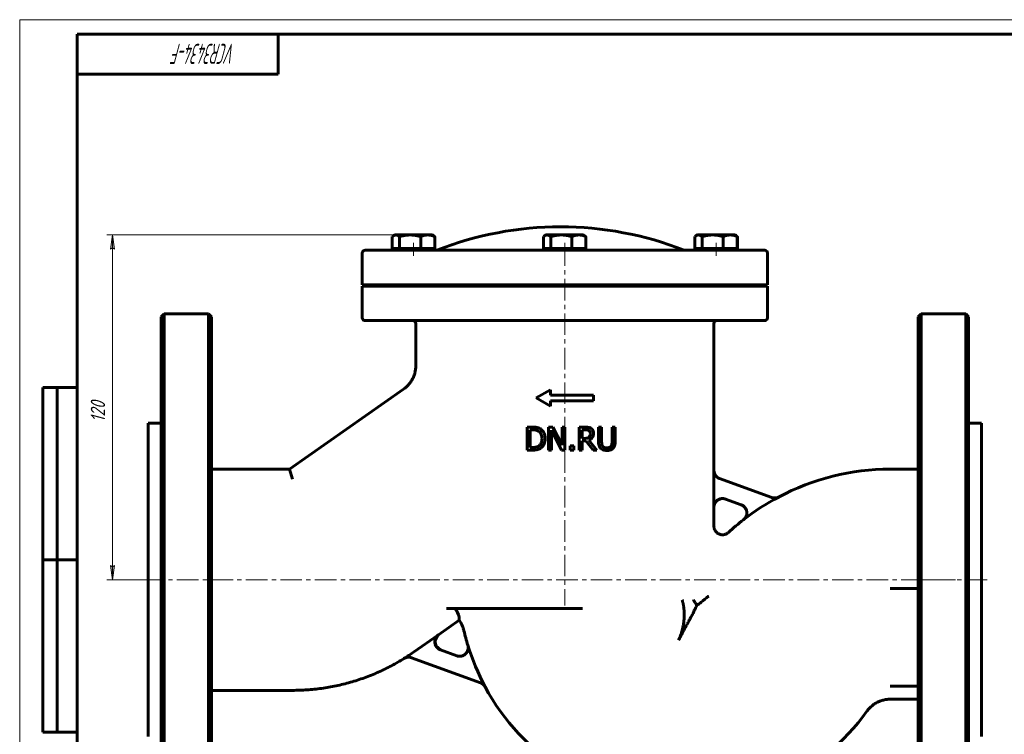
# Model space of a CAD drawing. Header units: millimetres. Extents: x 0 to 594, y 0 to 420.
# Tile 2 of 3: x 0 to 343, y 171 to 420. Entities that reach past the tile are written whole.
import ezdxf

# ---------------------------------------------------------------- set-up
doc = ezdxf.new("R2010")
doc.units = ezdxf.units.MM
for name, pattern in [('K5LT_AXLED', [12, 7.5, -1.5, 1.5, -1.5]), ('K5LT_BASIC', [0]), ('K5LT_THIN', [0])]:
    doc.linetypes.add(name, pattern=pattern)
doc.layers.add('Системный слой', color=7, linetype='Continuous')
doc.layers.add('Системный слой (1)', color=7, linetype='Continuous', true_color=0x6c6c6c)
doc.styles.add('KDIMTEXTSTYLE', font='GOST_AU.SHX', dxfattribs={"width": 0.96, "oblique": 15, "height": 5})
doc.styles.add('KTEXTSTYLE', font='GOST_AU.SHX', dxfattribs={"width": 0.56, "height": 5})
doc.dimstyles.new('KDIMSTYLE (1.00)', dxfattribs={"dimtxt": 5, "dimasz": 1, "dimexe": 2, "dimexo": 0, "dimgap": 1, "dimtad": 1, "dimtxsty": 'KDIMTEXTSTYLE', "dimsah": 1, "dimcen": 0, "dimdle": 1, "dimadec": 0, "dimazin": 0, "dimtfac": 0.667, "dimtmove": 0, "dimatfit": 3, "dimfxl": 1, "dimtvp": 1, "dimtolj": 1, "dimtzin": 0, "dimarcsym": 0})

# ---------------------------------------------------------------- blocks, each defined once
blk = doc.blocks.new('U12')
at = {"layer": 'Системный слой (1)', "color": 143, "linetype": 'K5LT_BASIC', "lineweight": 60, "true_color": 0x33acca}
for start, end in [(90.1404, 117.9012), (127.8808, 132.6134)]:
    blk.add_arc((303.18, 180.08), 83.5, start, end, dxfattribs=at)
blk = doc.blocks.new('U13')
at = {"layer": 'Системный слой (1)', "color": 143, "linetype": 'K5LT_BASIC', "lineweight": 60, "true_color": 0x33acca}
for p, q in [((241.62, 263.11), (241.62, 314.28)), ((241.62, 243.74), (241.62, 250.34))]:
    blk.add_line(p, q, dxfattribs=at)
blk = doc.blocks.new('U14')
at = {"layer": 'Системный слой (1)', "color": 143, "linetype": 'K5LT_BASIC', "lineweight": 60, "true_color": 0x33acca}
for p, q in [((145.37, 205.6), (145.77, 205.94)), ((144.51, 203.84), (145.37, 205.6)), ((144.92, 201.94), (144.51, 203.84)), ((146.46, 200.66), (144.92, 201.94))]:
    blk.add_line(p, q, dxfattribs=at)
blk = doc.blocks.new('U15')
at = {"layer": 'Системный слой (1)', "color": 143, "linetype": 'K5LT_BASIC', "lineweight": 60, "true_color": 0x33acca}
for start, end in [(193.0608, 196.8578), (208.3372, 324.3458)]:
    blk.add_arc((231.07, 225.08), 78.5, start, end, dxfattribs=at)
blk = doc.blocks.new('U16')
at = {"layer": 'Системный слой (1)', "color": 143, "linetype": 'K5LT_BASIC', "lineweight": 60, "true_color": 0x33acca}
for p, q in [((249.73, 344.53), (249.7, 344.54)), ((249.76, 344.51), (249.73, 344.53)), ((249.8, 344.5), (249.76, 344.51))]:
    blk.add_line(p, q, dxfattribs=at)
blk = doc.blocks.new('U17')
at = {"layer": 'Системный слой (1)', "color": 143, "linetype": 'K5LT_BASIC', "lineweight": 60, "true_color": 0x33acca}
for p, q in [((235.15, 344.64), (234.99, 344.5)), ((235.31, 344.75), (235.15, 344.64)), ((235.47, 344.85), (235.31, 344.75)), ((235.73, 344.98), (235.47, 344.85)), ((235.99, 345.05), (235.73, 344.98)), ((236.24, 345.08), (235.99, 345.05))]:
    blk.add_line(p, q, dxfattribs=at)
blk = doc.blocks.new('U18')
at = {"layer": 'Системный слой (1)', "color": 143, "linetype": 'K5LT_BASIC', "lineweight": 60, "true_color": 0x33acca}
for p, q in [((120.2, 315.28), (259.24, 315.28)), ((259.24, 315.28), (259.28, 315.28))]:
    blk.add_line(p, q, dxfattribs=at)
blk = doc.blocks.new('U19')
at = {"layer": 'Системный слой (1)', "color": 143, "linetype": 'K5LT_BASIC', "lineweight": 60, "true_color": 0x33acca}
for p, q in [((259.24, 339.78), (120.2, 339.78)), ((259.28, 339.78), (259.24, 339.78))]:
    blk.add_line(p, q, dxfattribs=at)
blk = doc.blocks.new('U20')
at = {"layer": 'Системный слой (1)', "color": 143, "linetype": 'K5LT_BASIC', "lineweight": 60, "true_color": 0x33acca}
for p, q in [((119.2, 327.28), (227.38, 327.28)), ((227.38, 327.28), (260.28, 327.28))]:
    blk.add_line(p, q, dxfattribs=at)
blk = doc.blocks.new('U21')
at = {"layer": 'Системный слой (1)', "color": 143, "linetype": 'K5LT_BASIC', "lineweight": 60, "true_color": 0x33acca}
for p, q in [((312.74, 225.08), (312.74, 316.58)), ((312.74, 133.58), (312.74, 225.08))]:
    blk.add_line(p, q, dxfattribs=at)
blk = doc.blocks.new('U22')
at = {"layer": 'Системный слой (1)', "color": 143, "linetype": 'K5LT_BASIC', "lineweight": 60, "true_color": 0x33acca}
for p, q in [((182.48, 344.64), (182.31, 344.5)), ((182.64, 344.75), (182.48, 344.64)), ((182.79, 344.85), (182.64, 344.75)), ((183.06, 344.98), (182.79, 344.85)), ((183.31, 345.05), (183.06, 344.98)), ((183.57, 345.08), (183.31, 345.05))]:
    blk.add_line(p, q, dxfattribs=at)
blk = doc.blocks.new('U23')
at = {"layer": 'Системный слой (1)', "color": 143, "linetype": 'K5LT_BASIC', "lineweight": 60, "true_color": 0x33acca}
for p, q in [((129.85, 344.64), (129.68, 344.5)), ((130.01, 344.75), (129.85, 344.64)), ((130.17, 344.85), (130.01, 344.75)), ((130.43, 344.98), (130.17, 344.85)), ((130.68, 345.05), (130.43, 344.98)), ((130.94, 345.08), (130.68, 345.05))]:
    blk.add_line(p, q, dxfattribs=at)
blk = doc.blocks.new('U24')
at = {"layer": 'Системный слой (1)', "color": 143, "linetype": 'K5LT_BASIC', "lineweight": 60, "true_color": 0x33acca}
for p, q in [((144.43, 344.53), (144.39, 344.54)), ((144.46, 344.51), (144.43, 344.53)), ((144.49, 344.5), (144.46, 344.51))]:
    blk.add_line(p, q, dxfattribs=at)
blk = doc.blocks.new('U25')
at = {"layer": 'Системный слой (1)', "color": 143, "linetype": 'K5LT_BASIC', "lineweight": 60, "true_color": 0x33acca}
for p, q in [((66.74, 225.08), (66.74, 316.58)), ((66.74, 133.58), (66.74, 225.08))]:
    blk.add_line(p, q, dxfattribs=at)
blk = doc.blocks.new('D9')
at = {"layer": 'Системный слой (1)'}
for points in [[(32.98, 340.08), (32.32, 345.08), (31.66, 340.08), (32.32, 340.58)], [(32.32, 225.08), (32.98, 230.08), (32.32, 229.58), (31.66, 230.08)]]:
    blk.add_hatch(color=7, dxfattribs=at).paths.add_polyline_path(points)
at = {"layer": 'Системный слой (1)', "color": 7, "linetype": 'K5LT_THIN', "lineweight": 18, "true_color": 0xffffff}
for p, q in [((135.88, 345.08), (30.32, 345.08)), ((31.66, 340.08), (32.32, 345.08)), ((32.32, 345.08), (32.98, 340.08)), ((32.32, 340.58), (31.66, 340.08)), ((32.98, 340.08), (32.32, 340.58)), ((32.32, 225.08), (31.66, 230.08)), ((31.66, 230.08), (32.32, 229.58)), ((32.32, 229.58), (32.98, 230.08)), ((32.98, 230.08), (32.32, 225.08)), ((44.74, 225.08), (30.32, 225.08))]:
    blk.add_line(p, q, dxfattribs=at)
blk.add_wipeout([(31.32, 279.94), (23.94, 279.94), (23.94, 289.81), (31.32, 289.81)]).dxf.layer = 'Системный слой (1)'
blk.add_line((32.32, 345.08), (32.32, 225.08), dxfattribs=at)
at = {"layer": 'Системный слой (1)', "color": 7, "insert": (24.73, 279.94), "char_height": 5, "attachment_point": 1, "rotation": 90, "style": 'KTEXTSTYLE'}
blk.add_mtext('\\H5.0;\\W1.000;\\Q15;\\Q15;\\W0.960;120', dxfattribs=at)
blk = doc.blocks.new('KDIMARROW_01')
at = {"layer": 'Системный слой'}
blk.add_hatch(color=0, dxfattribs=at).paths.add_polyline_path([(0, 0), (-5, 0.66), (-4.5, 0), (-5, -0.66)])
at = {"layer": 'Системный слой', "color": 0, "linetype": 'K5LT_THIN', "lineweight": 18}
for p, q in [((-4.5, 0), (-5, 0.66)), ((-5, 0.66), (0, 0)), ((0, 0), (-5, -0.66)), ((-5, -0.66), (-4.5, 0))]:
    blk.add_line(p, q, dxfattribs=at)
at = {"layer": 'Системный слой (1)', "color": 0, "linetype": 'K5LT_THIN', "lineweight": 18}
blk.add_line((469, 225.08), (468, 225.08), dxfattribs=at)
blk = doc.blocks.new('U26')
at = {"color": 7, "linetype": 'K5LT_THIN', "lineweight": 18, "true_color": 0xffffff}
for p, q in [((0, 0), (0, 420)), ((0, 420), (594, 420))]:
    blk.add_line(p, q, dxfattribs=at)
at = {"color": 143, "linetype": 'K5LT_BASIC', "lineweight": 60, "true_color": 0x33acca}
for p, q in [((20, 5), (20, 415)), ((20, 415), (589, 415)), ((90, 415), (90, 401)), ((90, 401), (20, 401)), ((8, 172), (8, 292)), ((20, 292), (8, 292)), ((13, 172), (13, 292)), ((20, 232), (8, 232)), ((20, 172), (8, 172))]:
    blk.add_line(p, q, dxfattribs=at)
at = {"color": 7, "insert": (75.17, 404.64), "char_height": 7, "attachment_point": 1, "rotation": 180, "style": 'KTEXTSTYLE'}
blk.add_mtext('\\H5.0;\\W1.000;\\Q15;\\Q15;\\W0.560;\\H7.00;VCR3434-F', dxfattribs=at)

msp = doc.modelspace()

# ---------------------------------------------------------------- linework, layer by layer
at = {"layer": 'Системный слой (1)', "color": 143, "linetype": 'K5LT_BASIC', "lineweight": 60, "true_color": 0x33acca}
for p, q in [((129.683, 340.38), (129.683, 344.5)), ((130.563, 345.08), (130.166, 344.851)), ((130.563, 345.08), (130.938, 345.08)), ((130.938, 345.08), (135.883, 345.08)), ((132.193, 340.38), (132.193, 344.5)), ((135.883, 345.08), (142.009, 345.08)), ((139.574, 340.38), (139.574, 344.5)), ((142.009, 345.08), (143.563, 345.08)), ((143.563, 345.08), (143.961, 344.851)), ((143.563, 345.08), (143.611, 345.08)), ((143.611, 345.08), (144.008, 344.851)), ((144.444, 340.38), (144.444, 344.5)), ((144.492, 340.38), (144.492, 344.5)), ((182.311, 340.38), (182.311, 344.5)), ((183.192, 345.08), (182.795, 344.851)), ((183.192, 345.08), (183.566, 345.08)), ((183.566, 345.08), (188.512, 345.08)), ((184.821, 340.38), (184.821, 344.5)), ((188.512, 345.08), (194.637, 345.08)), ((192.202, 340.38), (192.202, 344.5)), ((194.637, 345.08), (196.192, 345.08)), ((196.192, 345.08), (196.589, 344.851)), ((197.073, 340.38), (197.073, 344.5)), ((234.987, 340.38), (234.987, 344.5)), ((235.868, 345.08), (235.471, 344.851)), ((235.868, 345.08), (236.242, 345.08)), ((236.242, 345.08), (241.188, 345.08)), ((237.497, 340.38), (237.497, 344.5)), ((241.188, 345.08), (247.313, 345.08)), ((244.878, 340.38), (244.878, 344.5)), ((247.313, 345.08), (248.868, 345.08)), ((248.868, 345.08), (248.915, 345.08)), ((248.868, 345.08), (249.265, 344.851)), ((248.915, 345.08), (249.313, 344.851)), ((249.749, 340.38), (249.749, 344.5)), ((249.796, 340.38), (249.796, 344.5)), ((130.938, 340.38), (129.683, 340.38)), ((130.563, 340.38), (130.563, 339.78)), ((132.193, 340.38), (130.938, 340.38)), ((135.883, 340.38), (132.193, 340.38)), ((139.574, 340.38), (135.883, 340.38)), ((142.009, 340.38), (139.574, 340.38)), ((144.444, 340.38), (142.009, 340.38)), ((143.563, 340.38), (143.563, 339.78)), ((143.611, 340.38), (143.611, 339.78)), ((144.492, 340.38), (144.444, 340.38)), ((183.566, 340.38), (182.311, 340.38)), ((183.192, 340.38), (183.192, 339.78)), ((184.821, 340.38), (183.566, 340.38)), ((188.512, 340.38), (184.821, 340.38)), ((192.202, 340.38), (188.512, 340.38)), ((194.637, 340.38), (192.202, 340.38)), ((197.073, 340.38), (194.637, 340.38)), ((196.192, 340.38), (196.192, 339.78)), ((236.242, 340.38), (234.987, 340.38)), ((235.868, 340.38), (235.868, 339.78)), ((237.497, 340.38), (236.242, 340.38)), ((241.188, 340.38), (237.497, 340.38)), ((244.878, 340.38), (241.188, 340.38)), ((247.313, 340.38), (244.878, 340.38)), ((249.749, 340.38), (247.313, 340.38)), ((248.868, 340.38), (248.868, 339.78)), ((248.915, 340.38), (248.915, 339.78)), ((249.796, 340.38), (249.749, 340.38)), ((119.199, 327.78), (119.199, 338.78)), ((260.28, 327.78), (260.28, 338.78)), ((119.199, 327.78), (260.28, 327.78)), ((119.199, 316.28), (119.199, 327.28)), ((182.239, 327.28), (182.239, 327.78)), ((197.239, 327.28), (197.239, 327.78)), ((260.28, 316.28), (260.28, 327.28)), ((50.239, 317.58), (49.239, 316.58)), ((49.239, 133.58), (49.239, 316.58)), ((65.739, 317.58), (50.239, 317.58)), ((50.239, 132.58), (50.239, 317.58)), ((65.739, 317.58), (65.739, 225.08)), ((66.739, 316.58), (65.739, 317.58)), ((312.739, 316.58), (313.739, 317.58)), ((313.739, 317.58), (313.739, 225.08)), ((313.739, 317.58), (329.239, 317.58)), ((329.239, 317.58), (330.239, 316.58)), ((329.239, 132.58), (329.239, 317.58)), ((330.239, 133.58), (330.239, 316.58)), ((137.859, 299.604), (137.857, 314.28)), ((137.858, 299.604), (137.858, 299.604)), ((93.845, 263.58), (133.595, 291.413)), ((133.595, 291.412), (133.595, 291.412)), ((179.739, 288.365), (184.739, 291.2)), ((179.739, 288.365), (184.739, 285.531)), ((184.739, 289.365), (184.739, 291.2)), ((184.739, 289.365), (199.739, 289.365)), ((199.739, 287.365), (199.739, 289.365)), ((184.739, 285.531), (184.739, 287.365)), ((184.739, 287.365), (199.739, 287.365)), ((44.739, 279.58), (44.739, 170.58)), ((49.239, 279.58), (44.739, 279.58)), ((176.587, 278.215), (176.587, 270.215)), ((178.409, 278.215), (176.587, 278.215)), ((184.049, 278.215), (184.049, 270.215)), ((185.56, 278.215), (184.049, 278.215)), ((188.782, 271.881), (185.56, 278.215)), ((188.782, 278.215), (188.782, 271.881)), ((189.774, 278.215), (188.782, 278.215)), ((189.774, 270.215), (189.774, 278.215)), ((194.727, 278.215), (194.727, 270.215)), ((196.788, 278.215), (194.727, 278.215)), ((202.519, 278.215), (201.456, 278.215)), ((201.456, 278.215), (201.456, 273.223)), ((202.519, 273.223), (202.519, 278.215)), ((207.245, 278.215), (206.182, 278.215)), ((206.182, 278.215), (206.182, 273.197)), ((207.245, 273.223), (207.245, 278.215)), ((330.239, 279.58), (334.739, 279.58)), ((334.739, 279.58), (334.739, 170.58)), ((177.65, 277.294), (178.461, 277.294)), ((177.65, 271.135), (177.65, 277.294)), ((185.041, 277.113), (188.581, 270.215)), ((185.041, 270.215), (185.041, 277.113)), ((195.79, 274.286), (195.79, 277.294)), ((195.79, 277.294), (196.846, 277.294)), ((196.723, 274.286), (195.79, 274.286)), ((178.461, 271.135), (177.65, 271.135)), ((191.602, 271.745), (191.602, 270.215)), ((192.885, 271.745), (191.602, 271.745)), ((192.885, 270.215), (192.885, 271.745)), ((195.79, 270.215), (195.79, 273.398)), ((195.79, 273.398), (197.009, 273.398)), ((197.009, 273.398), (199.537, 270.215)), ((200.918, 270.215), (198.072, 273.696)), ((176.587, 270.215), (178.428, 270.215)), ((184.049, 270.215), (185.041, 270.215)), ((188.581, 270.215), (189.774, 270.215)), ((191.602, 270.215), (192.885, 270.215)), ((194.727, 270.215), (195.79, 270.215)), ((199.537, 270.215), (200.918, 270.215)), ((66.739, 263.58), (93.845, 263.58)), ((94.949, 260.08), (93.845, 263.58)), ((241.6, 250.346), (241.6, 263.116)), ((302.98, 263.58), (312.739, 263.58)), ((261.716, 253.693), (243.575, 260.296)), ((245.627, 253.164), (251.128, 251.162)), ((241.621, 243.738), (241.621, 243.738)), ((246.652, 241.53), (246.652, 241.53)), ((65.739, 225.08), (65.739, 132.58)), ((313.739, 225.08), (313.739, 132.58)), ((302.98, 221.983), (312.739, 221.983)), ((302.98, 221.983), (312.739, 221.982)), ((148.51, 215.08), (195.862, 215.08)), ((145.767, 205.937), (152.947, 210.964)), ((137.09, 199.896), (145.733, 205.948)), ((152.082, 198.615), (146.431, 200.672)), ((136.352, 197.955), (160.405, 189.201)), ((66.739, 186.58), (94.949, 186.58)), ((302.98, 188.058), (312.739, 188.058)), ((302.98, 183.49), (312.739, 183.49))]:
    msp.add_line(p, q, dxfattribs=at)
at = {"layer": 'Системный слой (1)', "color": 30, "linetype": 'K5LT_AXLED', "lineweight": 18, "true_color": 0xff8000}
for p, q in [((137.063, 342.38), (137.063, 337.78)), ((137.111, 342.38), (137.111, 337.78)), ((189.692, 342.38), (189.692, 337.78)), ((189.739, 341.78), (189.739, 216.08)), ((242.368, 342.38), (242.368, 337.78)), ((242.415, 342.38), (242.415, 337.78)), ((42.739, 225.08), (325.739, 225.08)), ((336.739, 225.08), (310.739, 225.08))]:
    msp.add_line(p, q, dxfattribs=at)
at = {"layer": 'Системный слой (1)', "color": 143, "linetype": 'K5LT_BASIC', "lineweight": 60, "true_color": 0x33acca}
for centre, radius, start, end in [((188.224, 229.778), 118.128, 68.62456, 111.37544), ((120.199, 338.78), 1, 90, 180), ((259.28, 338.78), 1, 0, 90), ((120.199, 316.28), 1, 180, 270), ((136.857, 314.28), 1, 0, 90), ((242.622, 314.28), 1, 90, 180), ((259.28, 316.28), 1, 270, 0), ((303.185, 180.08), 83.471, 117.88235, 127.86769), ((231.074, 225.08), 78.471, 196.87438, 208.3621), ((94.949, 260.08), 73.471, 301.86752, 305)]:
    msp.add_arc(centre, radius, start, end, dxfattribs=at)
for points, weights in [([(132.193, 344.5), (131.52, 345.08), (130.938, 345.08)], [1, 1.0379548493, 1]), ([(135.883, 345.08), (134.171, 345.08), (132.193, 344.5)], [1, 1.0379548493, 1]), ([(139.574, 344.5), (137.596, 345.08), (135.883, 345.08)], [1, 1.0379548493, 1]), ([(142.009, 345.08), (140.879, 345.08), (139.574, 344.5)], [1, 1.0379548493, 1]), ([(144.444, 344.5), (143.139, 345.08), (142.009, 345.08)], [1, 1.0379548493, 1]), ([(143.961, 344.851), (144.192, 344.717), (144.444, 344.5)], [1.01761371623, 1.01389021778, 1]), ([(144.008, 344.851), (144.24, 344.717), (144.492, 344.5)], [1.01761371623, 1.01389021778, 1]), ([(184.821, 344.5), (184.149, 345.08), (183.566, 345.08)], [1, 1.0379548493, 1]), ([(188.512, 345.08), (186.799, 345.08), (184.821, 344.5)], [1, 1.0379548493, 1]), ([(192.202, 344.5), (190.225, 345.08), (188.512, 345.08)], [1, 1.0379548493, 1]), ([(194.637, 345.08), (193.507, 345.08), (192.202, 344.5)], [1, 1.0379548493, 1]), ([(197.073, 344.5), (195.768, 345.08), (194.637, 345.08)], [1, 1.0379548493, 1]), ([(196.589, 344.851), (196.821, 344.717), (197.073, 344.5)], [1.01761371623, 1.01389021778, 1]), ([(237.497, 344.5), (236.825, 345.08), (236.242, 345.08)], [1, 1.0379548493, 1]), ([(241.188, 345.08), (239.475, 345.08), (237.497, 344.5)], [1, 1.0379548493, 1]), ([(244.878, 344.5), (242.901, 345.08), (241.188, 345.08)], [1, 1.0379548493, 1]), ([(247.313, 345.08), (246.183, 345.08), (244.878, 344.5)], [1, 1.0379548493, 1]), ([(249.749, 344.5), (248.444, 345.08), (247.313, 345.08)], [1, 1.0379548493, 1]), ([(249.265, 344.851), (249.497, 344.717), (249.749, 344.5)], [1.01761371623, 1.01389021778, 1]), ([(249.313, 344.851), (249.544, 344.717), (249.796, 344.5)], [1.01761371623, 1.01389021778, 1]), ([(133.774, 197.671), (115.946, 186.58), (94.949, 186.58)], [0.992417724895, 0.957883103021, 1])]:
    msp.add_rational_spline(points, weights, degree=2, dxfattribs=at)
for points, knots in [([(133.595, 291.412), (133.597, 291.413), (133.599, 291.415), (133.602, 291.417), (133.605, 291.419), (133.611, 291.423), (133.615, 291.426), (133.626, 291.434), (133.633, 291.439), (133.655, 291.455), (133.67, 291.465), (133.713, 291.496), (133.741, 291.516), (133.824, 291.577), (133.878, 291.618), (134.037, 291.739), (134.141, 291.822), (134.441, 292.071), (134.632, 292.244), (135.133, 292.73), (135.428, 293.058), (135.976, 293.751), (136.228, 294.116), (136.675, 294.866), (136.871, 295.249), (137.21, 296.033), (137.353, 296.434), (137.59, 297.259), (137.682, 297.684), (137.822, 298.607), (137.859, 299.105), (137.859, 299.604)], [0, 0, 0, 0, 0.0114335, 0.0114335, 0.0285836, 0.0285836, 0.0600257, 0.0600257, 0.1200513, 0.1200513, 0.2372443, 0.2372443, 0.4659134, 0.4659134, 0.9118183, 0.9118183, 1.7807612, 1.7807612, 3.4729134, 3.4729134, 6.3611925, 6.3611925, 9.2705213, 9.2705213, 12.0875251, 12.0875251, 14.8759722, 14.8759722, 17.7258152, 17.7258152, 20.9982135, 20.9982135, 20.9982135, 20.9982135]), ([(181.274, 277.579), (181.039, 277.734), (180.78, 277.853), (180.457, 277.965), (180.399, 277.983), (180.292, 278.015), (180.238, 278.031), (180.126, 278.06), (180.069, 278.073), (179.937, 278.101), (179.862, 278.115), (179.693, 278.141), (179.598, 278.154), (179.377, 278.177), (179.25, 278.188), (179.061, 278.199), (179.01, 278.201), (178.823, 278.209), (178.686, 278.213), (178.503, 278.214), (178.456, 278.215), (178.409, 278.215)], [-0.55588398, -0.55588398, -0.55588398, -0.55588398, -0.32830628, -0.32830628, -0.27927756, -0.27927756, -0.23725349, -0.23725349, -0.19985673, -0.19985673, -0.15991359, -0.15991359, -0.118033, -0.118033, -0.07199903, -0.07199903, -0.05603406, -0.05603406, -0.01443528, -0.01443528, 0, 0, 0, 0]), ([(182.895, 274.208), (182.895, 274.574), (182.864, 274.942), (182.692, 275.75), (182.553, 276.058), (182.261, 276.635), (181.992, 276.991), (181.533, 277.395), (181.407, 277.491), (181.274, 277.579)], [-0.28869809, -0.28869809, -0.28869809, -0.28869809, -0.24266981, -0.24266981, -0.18473709, -0.18473709, -0.04817664, -0.04817664, 0, 0, 0, 0]), ([(198.824, 277.793), (198.646, 277.908), (198.457, 278), (198.141, 278.101), (197.968, 278.146), (197.471, 278.195), (197.3, 278.204), (197.018, 278.213), (196.903, 278.215), (196.788, 278.215)], [-0.36174889, -0.36174889, -0.36174889, -0.36174889, -0.18643541, -0.18643541, -0.08538417, -0.08538417, -0.03471263, -0.03471263, 0, 0, 0, 0]), ([(199.731, 276.043), (199.731, 276.227), (199.716, 276.413), (199.642, 276.752), (199.59, 276.906), (199.506, 277.064), (199.498, 277.08), (199.474, 277.122), (199.457, 277.15), (199.415, 277.216), (199.389, 277.254), (199.32, 277.348), (199.273, 277.405), (199.179, 277.507), (199.134, 277.551), (199.067, 277.611), (199.049, 277.626), (198.965, 277.696), (198.896, 277.747), (198.824, 277.793)], [-0.38533418, -0.38533418, -0.38533418, -0.38533418, -0.25176421, -0.25176421, -0.13307978, -0.13307978, -0.12134685, -0.12134685, -0.10323379, -0.10323379, -0.08217936, -0.08217936, -0.05409197, -0.05409197, -0.03322903, -0.03322903, -0.02600458, -0.02600458, 0, 0, 0, 0]), ([(178.461, 277.294), (178.566, 277.294), (178.663, 277.292), (178.858, 277.285), (178.954, 277.28), (179.155, 277.264), (179.255, 277.252), (179.401, 277.232), (179.454, 277.223), (179.543, 277.207), (179.579, 277.199), (179.63, 277.188), (179.647, 277.184), (179.665, 277.18), (179.986, 277.105), (180.29, 276.982), (180.574, 276.814)], [-0.16112401, -0.16112401, -0.16112401, -0.16112401, -0.15126905, -0.15126905, -0.13992483, -0.13992483, -0.12491139, -0.12491139, -0.11462783, -0.11462783, -0.10580752, -0.10580752, -0.10078452, -0.10078452, -0.10029961, 0, 0, 0, 0]), ([(180.574, 276.814), (180.792, 276.681), (180.985, 276.517), (181.316, 276.12), (181.445, 275.896), (181.723, 275.204), (181.786, 274.707), (181.786, 274.221)], [-0.30105365, -0.30105365, -0.30105365, -0.30105365, -0.22384303, -0.22384303, -0.14562008, -0.14562008, 0, 0, 0, 0]), ([(181.786, 274.221), (181.786, 273.862), (181.755, 273.49), (181.612, 272.912), (181.513, 272.613), (181.145, 272.056), (180.929, 271.84), (180.671, 271.667)], [-0.36410588, -0.36410588, -0.36410588, -0.36410588, -0.20109348, -0.20109348, -0.09408426, -0.09408426, 0, 0, 0, 0]), ([(181.261, 270.856), (181.49, 271.008), (181.697, 271.186), (182.073, 271.602), (182.237, 271.836), (182.602, 272.498), (182.793, 273.006), (182.885, 273.835), (182.895, 274.021), (182.895, 274.208)], [-0.48285835, -0.48285835, -0.48285835, -0.48285835, -0.36859936, -0.36859936, -0.2500481, -0.2500481, -0.05606816, -0.05606816, 0, 0, 0, 0]), ([(198.169, 274.701), (198.085, 274.617), (197.992, 274.547), (197.738, 274.41), (197.605, 274.379), (197.282, 274.308), (196.998, 274.286), (196.723, 274.286)], [-0.11211691, -0.11211691, -0.11211691, -0.11211691, -0.10029243, -0.10029243, -0.08326731, -0.08326731, 0, 0, 0, 0]), ([(196.846, 277.294), (196.934, 277.294), (197.013, 277.292), (197.192, 277.284), (197.283, 277.277), (197.409, 277.263), (197.451, 277.257), (197.522, 277.245), (197.551, 277.24), (197.581, 277.234), (197.585, 277.233), (197.603, 277.23), (197.616, 277.227), (197.802, 277.184), (197.968, 277.12), (198.117, 277.022)], [-0.093371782, -0.093371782, -0.093371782, -0.093371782, -0.085233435, -0.085233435, -0.07309306, -0.07309306, -0.065475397, -0.065475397, -0.058879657, -0.058879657, -0.057857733, -0.057857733, -0.054015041, -0.054015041, 0, 0, 0, 0]), ([(198.072, 273.696), (198.371, 273.808), (198.65, 273.96), (199.021, 274.271), (199.24, 274.473), (199.567, 275.029), (199.658, 275.31), (199.722, 275.752), (199.731, 275.897), (199.731, 276.043)], [-0.44014893, -0.44014893, -0.44014893, -0.44014893, -0.2378299, -0.2378299, -0.13380153, -0.13380153, -0.04364762, -0.04364762, 0, 0, 0, 0]), ([(198.117, 277.022), (198.208, 276.96), (198.29, 276.888), (198.384, 276.773), (198.429, 276.711), (198.463, 276.651), (198.486, 276.607), (198.493, 276.592), (198.507, 276.561), (198.514, 276.545), (198.594, 276.348), (198.623, 276.154), (198.623, 275.959)], [-0.11130075, -0.11130075, -0.11130075, -0.11130075, -0.08633935, -0.08633935, -0.0773635, -0.06834559, -0.06834559, -0.06378973, -0.06378973, -0.05863275, -0.05863275, 0, 0, 0, 0]), ([(198.623, 275.959), (198.623, 275.809), (198.612, 275.657), (198.569, 275.421), (198.549, 275.342), (198.521, 275.257), (198.517, 275.245), (198.5, 275.197), (198.486, 275.163), (198.4, 274.967), (198.299, 274.823), (198.169, 274.701)], [-0.12327476, -0.12327476, -0.12327476, -0.12327476, -0.08871141, -0.08871141, -0.06811249, -0.06811249, -0.06448821, -0.06448821, -0.05389748, -0.05389748, 0, 0, 0, 0]), ([(178.428, 270.215), (178.888, 270.215), (179.402, 270.236), (180.123, 270.357), (180.491, 270.441), (181.051, 270.73), (181.158, 270.791), (181.261, 270.856)], [-0.45607329, -0.45607329, -0.45607329, -0.45607329, -0.19128765, -0.19128765, -0.03713061, -0.03713061, 0, 0, 0, 0]), ([(180.671, 271.667), (180.263, 271.38), (179.882, 271.287), (179.301, 271.163), (178.869, 271.135), (178.461, 271.135)], [-0.18148454, -0.18148454, -0.18148454, -0.18148454, -0.1252962, -0.1252962, 0, 0, 0, 0]), ([(201.456, 273.223), (201.456, 272.754), (201.495, 272.237), (201.676, 271.62), (201.779, 271.319), (202.083, 270.93), (202.15, 270.855), (202.221, 270.785)], [-0.47356668, -0.47356668, -0.47356668, -0.47356668, -0.14976154, -0.14976154, -0.0304745, -0.0304745, 0, 0, 0, 0]), ([(202.221, 270.785), (202.442, 270.564), (202.699, 270.398), (203.217, 270.185), (203.541, 270.091), (204.116, 270.05), (204.232, 270.046), (204.347, 270.046)], [-0.35575739, -0.35575739, -0.35575739, -0.35575739, -0.17947814, -0.17947814, -0.03608087, -0.03608087, 0, 0, 0, 0]), ([(202.863, 271.608), (202.744, 271.788), (202.661, 271.983), (202.554, 272.431), (202.532, 272.713), (202.52, 273.04), (202.519, 273.132), (202.519, 273.223)], [-0.16123024, -0.16123024, -0.16123024, -0.16123024, -0.09822144, -0.09822144, -0.02732458, -0.02732458, 0, 0, 0, 0]), ([(204.347, 270.954), (204.172, 270.954), (203.993, 270.967), (203.761, 271.014), (203.706, 271.027), (203.608, 271.056), (203.565, 271.071), (203.497, 271.097), (203.471, 271.108), (203.426, 271.128), (203.406, 271.137), (203.235, 271.223), (203.098, 271.324), (202.939, 271.502), (202.899, 271.554), (202.863, 271.608)], [-0.14165167, -0.14165167, -0.14165167, -0.14165167, -0.10876257, -0.10876257, -0.09743518, -0.09743518, -0.08660152, -0.08660152, -0.07907342, -0.07907342, -0.07276996, -0.07276996, -0.01991283, -0.01991283, 0, 0, 0, 0]), ([(205.838, 271.608), (205.776, 271.514), (205.702, 271.43), (205.531, 271.279), (205.434, 271.216), (205.211, 271.103), (204.973, 270.998), (204.512, 270.957), (204.429, 270.954), (204.347, 270.954)], [-0.34471406, -0.34471406, -0.34471406, -0.34471406, -0.24665105, -0.24665105, -0.14477006, -0.14477006, -0.0256816, -0.0256816, 0, 0, 0, 0]), ([(204.347, 270.046), (204.703, 270.046), (205.078, 270.078), (205.8, 270.279), (206.072, 270.444), (206.35, 270.664), (206.417, 270.723), (206.48, 270.785)], [-0.18396293, -0.18396293, -0.18396293, -0.18396293, -0.10988573, -0.10988573, -0.02745294, -0.02745294, 0, 0, 0, 0]), ([(206.182, 273.197), (206.182, 272.932), (206.169, 272.644), (206.101, 272.218), (206.055, 272.002), (205.903, 271.712), (205.872, 271.659), (205.838, 271.608)], [-0.22834038, -0.22834038, -0.22834038, -0.22834038, -0.0992572, -0.0992572, -0.01855639, -0.01855639, 0, 0, 0, 0]), ([(206.48, 270.785), (206.603, 270.903), (206.712, 271.034), (206.898, 271.324), (206.973, 271.48), (207.135, 271.942), (207.209, 272.34), (207.242, 272.955), (207.245, 273.089), (207.245, 273.223)], [-0.34457568, -0.34457568, -0.34457568, -0.34457568, -0.26476359, -0.26476359, -0.18479682, -0.18479682, -0.04013111, -0.04013111, 0, 0, 0, 0]), ([(241.6, 263.116), (241.6, 263.016), (241.605, 262.917), (241.626, 262.717), (241.641, 262.617), (241.682, 262.419), (241.708, 262.321), (241.764, 262.141), (241.794, 262.059), (241.865, 261.884), (241.909, 261.792), (242.005, 261.611), (242.058, 261.522), (242.174, 261.35), (242.236, 261.267), (242.354, 261.126), (242.408, 261.066), (242.535, 260.937), (242.61, 260.869), (242.765, 260.741), (242.847, 260.68), (242.947, 260.613), (242.964, 260.602), (243.066, 260.536), (243.154, 260.486), (243.334, 260.394), (243.426, 260.353), (243.538, 260.31), (243.557, 260.303), (243.575, 260.296)], [0, 0, 0, 0, 0.02996861, 0.02996861, 0.06038325, 0.06038325, 0.09095608, 0.09095608, 0.11716661, 0.11716661, 0.14773387, 0.14773387, 0.17896747, 0.17896747, 0.21020106, 0.21020106, 0.23438923, 0.23438923, 0.26461414, 0.26461414, 0.29504421, 0.29504421, 0.30096165, 0.30096165, 0.33139678, 0.33139678, 0.36156824, 0.36156824, 0.36753565, 0.36753565, 0.36753565, 0.36753565]), ([(241.622, 263.108), (241.622, 262.41), (242.067, 261.193), (243.104, 260.468), (243.596, 260.289)], [0, 0, 0, 0, 0.5714283, 1, 1, 1, 1]), ([(261.716, 253.693), (261.809, 253.659), (261.905, 253.63), (262.099, 253.582), (262.198, 253.562), (262.398, 253.533), (262.499, 253.523), (262.689, 253.515), (262.777, 253.515), (262.967, 253.522), (263.069, 253.532), (263.27, 253.56), (263.369, 253.579), (263.487, 253.608), (263.507, 253.613), (263.625, 253.644), (263.721, 253.675), (263.909, 253.746), (264, 253.786), (264.11, 253.84), (264.129, 253.85), (264.149, 253.861)], [0, 0, 0, 0, 0.02991789, 0.02991789, 0.06032309, 0.06032309, 0.09099265, 0.09099265, 0.11747129, 0.11747129, 0.14805982, 0.14805982, 0.17848011, 0.17848011, 0.18458189, 0.18458189, 0.21505674, 0.21505674, 0.24496315, 0.24496315, 0.25167857, 0.25167857, 0.25167857, 0.25167857]), ([(245.627, 253.164), (245.534, 253.198), (245.439, 253.227), (245.245, 253.276), (245.146, 253.295), (244.946, 253.324), (244.845, 253.333), (244.655, 253.342), (244.567, 253.342), (244.377, 253.334), (244.276, 253.324), (244.074, 253.296), (243.975, 253.276), (243.779, 253.229), (243.683, 253.2), (243.508, 253.138), (243.428, 253.106), (243.31, 253.052), (243.271, 253.033), (243.143, 252.968), (243.056, 252.918), (242.888, 252.809), (242.806, 252.749), (242.648, 252.623), (242.572, 252.556), (242.469, 252.454), (242.438, 252.423), (242.339, 252.316), (242.273, 252.238), (242.151, 252.077), (242.093, 251.994), (241.988, 251.821), (241.94, 251.732), (241.859, 251.564), (241.825, 251.486), (241.759, 251.311), (241.728, 251.215), (241.676, 251.02), (241.655, 250.921), (241.623, 250.723), (241.612, 250.624), (241.602, 250.465), (241.6, 250.405), (241.6, 250.346)], [0, 0, 0, 0, 0.02984133, 0.02984133, 0.06019347, 0.06019347, 0.09085826, 0.09085826, 0.11729005, 0.11729005, 0.1479191, 0.1479191, 0.17856722, 0.17856722, 0.20862866, 0.20862866, 0.23455884, 0.23455884, 0.24765645, 0.24765645, 0.27775703, 0.27775703, 0.30822151, 0.30822151, 0.33864589, 0.33864589, 0.35177452, 0.35177452, 0.38229623, 0.38229623, 0.41277327, 0.41277327, 0.44328765, 0.44328765, 0.46893667, 0.46893667, 0.49939296, 0.49939296, 0.52989567, 0.52989567, 0.55995202, 0.55995202, 0.57779461, 0.57779461, 0.57779461, 0.57779461]), ([(245.648, 253.157), (245.628, 253.164), (245.608, 253.171), (245.574, 253.182), (245.56, 253.187), (245.513, 253.202), (245.479, 253.212), (245.383, 253.239), (245.321, 253.255), (245.139, 253.293), (245.019, 253.311), (244.763, 253.333), (244.628, 253.336), (244.354, 253.324), (244.217, 253.308), (243.947, 253.259), (243.814, 253.226), (243.556, 253.142), (243.431, 253.092), (243.199, 252.98), (243.092, 252.919), (242.88, 252.781), (242.776, 252.704), (242.577, 252.533), (242.482, 252.441), (242.304, 252.243), (242.221, 252.139), (242.073, 251.922), (242.007, 251.81), (241.889, 251.579), (241.838, 251.459), (241.75, 251.212), (241.714, 251.084), (241.66, 250.826), (241.641, 250.695), (241.625, 250.489), (241.622, 250.413), (241.622, 250.338)], [0, 0, 0, 0, 0.1672816, 0.1672816, 0.2788027, 0.2788027, 0.5576053, 0.5576053, 1.0594501, 1.0594501, 2.0073568, 2.0073568, 3.0675443, 3.0675443, 4.1436507, 4.1436507, 5.2159377, 5.2159377, 6.2634936, 6.2634936, 7.227875, 7.227875, 8.2398438, 8.2398438, 9.2761025, 9.2761025, 10.3149135, 10.3149135, 11.3293034, 11.3293034, 12.3456153, 12.3456153, 13.3784497, 13.3784497, 14.4089755, 14.4089755, 15, 15, 15, 15]), ([(251.914, 245.986), (252.015, 246.065), (252.111, 246.15), (252.293, 246.334), (252.379, 246.433), (252.539, 246.644), (252.612, 246.755), (252.744, 246.986), (252.802, 247.106), (252.9, 247.349), (252.941, 247.473), (253.006, 247.725), (253.03, 247.853), (253.063, 248.114), (253.07, 248.248), (253.068, 248.516), (253.058, 248.649), (253.021, 248.912), (252.994, 249.041), (252.924, 249.289), (252.881, 249.408), (252.782, 249.639), (252.725, 249.751), (252.592, 249.977), (252.514, 250.089), (252.344, 250.306), (252.251, 250.41), (252.051, 250.605), (251.944, 250.695), (251.722, 250.859), (251.606, 250.932), (251.362, 251.065), (251.232, 251.124), (251.099, 251.173)], [0, 0, 0, 0, 0.0601227, 0.0601227, 0.1217957, 0.1217957, 0.1843206, 0.1843206, 0.2467842, 0.2467842, 0.3080111, 0.3080111, 0.3688671, 0.3688671, 0.4314879, 0.4314879, 0.4942707, 0.4942707, 0.5559023, 0.5559023, 0.6153627, 0.6153627, 0.6742909, 0.6742909, 0.7383969, 0.7383969, 0.8037818, 0.8037818, 0.8692112, 0.8692112, 0.9334051, 0.9334051, 1, 1, 1, 1]), ([(251.947, 245.975), (252.027, 246.036), (252.102, 246.102), (252.247, 246.24), (252.317, 246.314), (252.448, 246.467), (252.509, 246.547), (252.616, 246.701), (252.663, 246.775), (252.756, 246.938), (252.802, 247.028), (252.884, 247.212), (252.921, 247.307), (252.958, 247.419), (252.963, 247.435), (252.998, 247.548), (253.023, 247.646), (253.056, 247.812), (253.067, 247.88), (253.089, 248.048), (253.097, 248.149), (253.104, 248.352), (253.102, 248.454), (253.088, 248.654), (253.076, 248.753), (253.044, 248.937), (253.026, 249.022), (252.991, 249.154), (252.977, 249.203), (252.931, 249.346), (252.896, 249.439), (252.815, 249.622), (252.77, 249.713), (252.67, 249.889), (252.615, 249.975), (252.535, 250.088), (252.514, 250.117), (252.431, 250.227), (252.365, 250.305), (252.226, 250.454), (252.154, 250.525), (252.015, 250.648), (251.95, 250.701), (251.801, 250.813), (251.717, 250.87), (251.544, 250.973), (251.457, 251.02), (251.289, 251.099), (251.21, 251.132), (251.128, 251.162)], [0, 0, 0, 0, 0.03010276, 0.03010276, 0.06055947, 0.06055947, 0.09103826, 0.09103826, 0.11716364, 0.11716364, 0.14765739, 0.14765739, 0.17810635, 0.17810635, 0.18327984, 0.18327984, 0.21381609, 0.21381609, 0.2342424, 0.2342424, 0.26469484, 0.26469484, 0.29525182, 0.29525182, 0.32527842, 0.32527842, 0.35134457, 0.35134457, 0.36651056, 0.36651056, 0.39654273, 0.39654273, 0.42704133, 0.42704133, 0.45775045, 0.45775045, 0.46856169, 0.46856169, 0.49917608, 0.49917608, 0.52973864, 0.52973864, 0.55495501, 0.55495501, 0.58553847, 0.58553847, 0.61544303, 0.61544303, 0.64135775, 0.64135775, 0.64135775, 0.64135775]), ([(246.652, 241.53), (246.651, 241.53), (246.65, 241.529), (246.647, 241.526), (246.646, 241.525), (246.642, 241.521), (246.639, 241.519), (246.631, 241.512), (246.626, 241.507), (246.611, 241.494), (246.601, 241.485), (246.571, 241.459), (246.551, 241.442), (246.491, 241.393), (246.451, 241.361), (246.33, 241.271), (246.246, 241.216), (246.046, 241.097), (245.927, 241.036), (245.68, 240.93), (245.553, 240.885), (245.294, 240.813), (245.164, 240.786), (244.904, 240.75), (244.776, 240.74), (244.518, 240.739), (244.389, 240.746), (244.128, 240.779), (243.996, 240.804), (243.736, 240.872), (243.608, 240.914), (243.359, 241.016), (243.238, 241.075), (243.015, 241.203), (242.912, 241.271), (242.712, 241.422), (242.615, 241.505), (242.432, 241.684), (242.346, 241.78), (242.188, 241.981), (242.116, 242.086), (241.987, 242.302), (241.93, 242.412), (241.826, 242.648), (241.779, 242.775), (241.704, 243.034), (241.674, 243.165), (241.632, 243.443), (241.621, 243.591), (241.621, 243.738)], [0, 0, 0, 0, 0.01136, 0.01136, 0.0284001, 0.0284001, 0.0596402, 0.0596402, 0.1192804, 0.1192804, 0.2357208, 0.2357208, 0.4629216, 0.4629216, 0.9059632, 0.9059632, 1.7693262, 1.7693262, 2.9248236, 2.9248236, 4.0899163, 4.0899163, 5.2420017, 5.2420017, 6.3535588, 6.3535588, 7.4703014, 7.4703014, 8.6250663, 8.6250663, 9.7924026, 9.7924026, 10.9509186, 10.9509186, 12.0164275, 12.0164275, 13.1160349, 13.1160349, 14.2264353, 14.2264353, 15.3270062, 15.3270062, 16.3971441, 16.3971441, 17.563163, 17.563163, 18.7231565, 18.7231565, 19.9992901, 19.9992901, 19.9992901, 19.9992901]), ([(239.724, 219.354), (239.722, 219.353), (239.719, 219.351), (238.864, 218.672), (238.057, 217.944), (236.666, 216.882), (236.187, 216.547), (235.691, 216.247)], [-0.00091671, -0.00091671, -0.00091671, -0.00091671, 0, 0, 0.34878981, 0.34878981, 0.52552741, 0.52552741, 0.52552741, 0.52552741]), ([(229.337, 204.083), (229.394, 204.198), (229.505, 204.431), (229.666, 204.787), (229.819, 205.149), (229.965, 205.517), (230.195, 206.138), (230.56, 207.273), (230.894, 208.708), (231.096, 210.032), (231.194, 210.944), (231.249, 211.711), (231.272, 212.34), (231.278, 212.832), (231.276, 213.193), (231.268, 213.549), (231.25, 214.017), (231.22, 214.479), (231.179, 214.931), (231.143, 215.261), (231.102, 215.582), (231.056, 215.893), (231.007, 216.194), (230.953, 216.487), (230.895, 216.772), (230.833, 217.049), (230.767, 217.318), (230.673, 217.669), (230.598, 217.919), (230.545, 218.08)], [0, 0, 0, 0, 0.8556687, 1.7104998, 2.5649376, 3.4186331, 4.2728147, 6.8172517, 10.9638601, 13.36242, 14.930708, 16.4583551, 17.9414863, 18.6642104, 19.3724426, 20.0758663, 20.7695935, 22.1423032, 22.8263352, 23.5015961, 24.1668835, 24.8204041, 25.4704008, 26.1153547, 26.7584116, 27.4002775, 28.0437742, 28.6910961, 30, 30, 30, 30]), ([(235.691, 216.247), (235.483, 215.78), (235.109, 214.98), (234.652, 214.061), (234.188, 213.155), (233.698, 212.224), (233.175, 211.26), (232.685, 210.363), (232.241, 209.555), (231.716, 208.598), (231.343, 207.915), (230.978, 207.243), (230.617, 206.569), (230.264, 205.9), (229.982, 205.357), (229.687, 204.783), (229.474, 204.36), (229.337, 204.083)], [0, 0, 0, 0, 2.1727302, 3.7140139, 4.2277499, 6.313834, 7.9345934, 8.4916833, 10.2018608, 11.3607127, 12.5023653, 13.065662, 14.1979605, 15.3748228, 15.9874366, 16.6307135, 18, 18, 18, 18]), ([(234.463, 218.08), (234.503, 218.022), (234.557, 217.941), (234.637, 217.821), (234.7, 217.727), (234.763, 217.632), (234.809, 217.562), (234.876, 217.459), (234.964, 217.326), (235.067, 217.168), (235.174, 217.005), (235.261, 216.874), (235.337, 216.759), (235.403, 216.661), (235.47, 216.562), (235.538, 216.464), (235.606, 216.366), (235.657, 216.294), (235.691, 216.247)], [0, 0, 0, 0, 1.6981609, 2.3640975, 3.5133504, 4.462261, 5.1913816, 5.6035155, 7.5212916, 9.2237508, 10.495828, 12.6401693, 13.4043878, 14.1918393, 15.8056351, 16.6141174, 17.4160693, 19, 19, 19, 19]), ([(152.707, 212.904), (152.346, 213.922), (151.789, 215.076), (151.216, 215.08), (151.215, 215.08), (151.214, 215.08)], [0, 0, 0, 0, 1.0576269, 1.0576269, 1.0594247, 1.0594247, 1.0594247, 1.0594247]), ([(152.949, 210.965), (152.949, 210.965), (152.949, 210.965), (152.949, 210.965), (152.949, 210.966), (152.949, 210.971), (152.949, 210.975), (152.95, 211), (152.952, 211.033), (152.956, 211.152), (152.958, 211.254), (152.951, 211.754), (152.913, 212.323), (152.707, 212.904)], [1.78396209, 1.78396209, 1.78396209, 1.78396209, 1.7863157, 1.7863157, 1.8108605, 1.8108605, 1.8482862, 1.8482862, 1.95677314, 1.95677314, 2.11779423, 2.11779423, 2.56937963, 2.56937963, 2.56937963, 2.56937963]), ([(154.605, 207.34), (154.604, 207.342), (154.604, 207.344), (154.603, 207.349), (154.602, 207.353), (154.6, 207.362), (154.598, 207.367), (154.594, 207.385), (154.592, 207.396), (154.584, 207.43), (154.578, 207.452), (154.562, 207.518), (154.551, 207.562), (154.516, 207.694), (154.492, 207.781), (154.417, 208.039), (154.363, 208.209), (154.186, 208.712), (154.051, 209.04), (153.714, 209.753), (153.502, 210.133), (153.165, 210.656), (153.059, 210.813), (152.947, 210.964)], [0, 0, 0, 0, 0.0098993, 0.0098993, 0.0257381, 0.0257381, 0.0554358, 0.0554358, 0.1128515, 0.1128515, 0.225703, 0.225703, 0.4494262, 0.4494262, 0.8929128, 0.8929128, 1.7719666, 1.7719666, 3.5142356, 3.5142356, 5.6469824, 5.6469824, 6.5740752, 6.5740752, 6.5740752, 6.5740752]), ([(145.733, 205.948), (145.65, 205.891), (145.571, 205.829), (145.42, 205.698), (145.347, 205.628), (145.208, 205.481), (145.143, 205.404), (145.028, 205.256), (144.978, 205.185), (144.876, 205.026), (144.826, 204.938), (144.734, 204.759), (144.693, 204.666), (144.646, 204.543), (144.635, 204.514), (144.591, 204.388), (144.563, 204.291), (144.527, 204.14), (144.516, 204.087), (144.488, 203.935), (144.475, 203.834), (144.459, 203.632), (144.456, 203.53), (144.46, 203.329), (144.466, 203.229), (144.489, 203.044), (144.503, 202.958), (144.537, 202.796), (144.556, 202.72), (144.607, 202.549), (144.64, 202.455), (144.719, 202.266), (144.764, 202.171), (144.864, 201.987), (144.92, 201.897), (145.037, 201.726), (145.099, 201.645), (145.232, 201.487), (145.304, 201.409), (145.455, 201.263), (145.535, 201.193), (145.698, 201.065), (145.781, 201.006), (145.955, 200.894), (146.047, 200.843), (146.229, 200.752), (146.319, 200.713), (146.417, 200.677), (146.424, 200.674), (146.431, 200.672)], [0, 0, 0, 0, 0.03010028, 0.03010028, 0.0605597, 0.0605597, 0.09104952, 0.09104952, 0.11717783, 0.11717783, 0.14768267, 0.14768267, 0.17811989, 0.17811989, 0.18759448, 0.18759448, 0.21813062, 0.21813062, 0.23425312, 0.23425312, 0.26467949, 0.26467949, 0.29524588, 0.29524588, 0.32532814, 0.32532814, 0.35133831, 0.35133831, 0.37511118, 0.37511118, 0.4051995, 0.4051995, 0.43686938, 0.43686938, 0.46853927, 0.46853927, 0.49912619, 0.49912619, 0.53081066, 0.53081066, 0.56249514, 0.56249514, 0.59312598, 0.59312598, 0.62479549, 0.62479549, 0.65429569, 0.65429569, 0.656465, 0.656465, 0.656465, 0.656465]), ([(155.947, 202.315), (155.985, 202.193), (156.014, 202.068), (156.056, 201.811), (156.069, 201.68), (156.078, 201.416), (156.073, 201.282), (156.047, 201.017), (156.025, 200.885), (155.964, 200.628), (155.926, 200.503), (155.833, 200.26), (155.779, 200.143), (155.655, 199.912), (155.584, 199.798), (155.427, 199.581), (155.341, 199.477), (155.157, 199.284), (155.06, 199.193), (154.857, 199.03), (154.752, 198.956), (154.537, 198.826), (154.428, 198.769), (154.192, 198.664), (154.065, 198.617), (153.802, 198.54), (153.665, 198.51), (153.389, 198.467), (153.248, 198.455), (152.969, 198.45), (152.83, 198.457), (152.558, 198.49), (152.425, 198.515), (152.212, 198.572), (152.131, 198.597), (152.05, 198.626)], [0, 0, 0, 0, 0.057943, 0.057943, 0.1174379, 0.1174379, 0.1777996, 0.1777996, 0.2381222, 0.2381222, 0.2973614, 0.2973614, 0.3556165, 0.3556165, 0.4157483, 0.4157483, 0.4764029, 0.4764029, 0.5362868, 0.5362868, 0.5942949, 0.5942949, 0.6499703, 0.6499703, 0.7111554, 0.7111554, 0.7740319, 0.7740319, 0.8375159, 0.8375159, 0.9003202, 0.9003202, 0.961324, 0.961324, 1, 1, 1, 1]), ([(152.082, 198.615), (152.175, 198.581), (152.27, 198.552), (152.463, 198.504), (152.561, 198.485), (152.761, 198.456), (152.863, 198.447), (153.053, 198.439), (153.142, 198.44), (153.333, 198.448), (153.435, 198.458), (153.637, 198.487), (153.737, 198.507), (153.934, 198.555), (154.03, 198.584), (154.205, 198.646), (154.284, 198.677), (154.455, 198.754), (154.545, 198.8), (154.691, 198.885), (154.748, 198.921), (154.887, 199.015), (154.967, 199.076), (155.121, 199.206), (155.195, 199.276), (155.278, 199.362), (155.291, 199.375), (155.372, 199.463), (155.437, 199.54), (155.56, 199.702), (155.617, 199.786), (155.723, 199.958), (155.771, 200.046), (155.852, 200.214), (155.886, 200.293), (155.925, 200.396), (155.933, 200.418), (155.974, 200.534), (156.002, 200.63), (156.05, 200.826), (156.068, 200.927), (156.096, 201.129), (156.104, 201.23), (156.111, 201.434), (156.11, 201.535), (156.096, 201.737), (156.084, 201.838), (156.051, 202.035), (156.03, 202.133), (155.996, 202.253), (155.989, 202.278), (155.982, 202.302)], [0, 0, 0, 0, 0.02970609, 0.02970609, 0.0599838, 0.0599838, 0.0907327, 0.0907327, 0.11742817, 0.11742817, 0.14808535, 0.14808535, 0.17886179, 0.17886179, 0.20917384, 0.20917384, 0.2348118, 0.2348118, 0.26539474, 0.26539474, 0.28575141, 0.28575141, 0.316053, 0.316053, 0.34658461, 0.34658461, 0.35206511, 0.35206511, 0.38246443, 0.38246443, 0.41303294, 0.41303294, 0.44316089, 0.44316089, 0.46917948, 0.46917948, 0.47613252, 0.47613252, 0.50627986, 0.50627986, 0.53702083, 0.53702083, 0.5677618, 0.5677618, 0.59827579, 0.59827579, 0.6287487, 0.6287487, 0.65871672, 0.65871672, 0.66636651, 0.66636651, 0.66636651, 0.66636651]), ([(136.352, 197.955), (136.259, 197.989), (136.164, 198.018), (135.97, 198.066), (135.871, 198.086), (135.671, 198.115), (135.57, 198.124), (135.38, 198.132), (135.291, 198.133), (135.101, 198.124), (135, 198.115), (134.799, 198.087), (134.699, 198.067), (134.547, 198.03), (134.494, 198.016), (134.344, 197.971), (134.249, 197.937), (134.063, 197.86), (133.974, 197.817), (133.836, 197.742), (133.787, 197.714), (133.738, 197.684)], [0, 0, 0, 0, 0.02984581, 0.02984581, 0.06021047, 0.06021047, 0.09091904, 0.09091904, 0.11743951, 0.11743951, 0.14805337, 0.14805337, 0.17854918, 0.17854918, 0.19501606, 0.19501606, 0.22554352, 0.22554352, 0.25544631, 0.25544631, 0.27257499, 0.27257499, 0.27257499, 0.27257499]), ([(161.981, 187.819), (161.92, 187.932), (161.852, 188.04), (161.7, 188.251), (161.615, 188.353), (161.432, 188.547), (161.333, 188.639), (161.122, 188.81), (161.011, 188.888), (160.781, 189.029), (160.663, 189.091), (160.483, 189.17), (160.425, 189.193), (160.366, 189.214)], [0, 0, 0, 0, 0.175887, 0.175887, 0.3576863, 0.3576863, 0.5433758, 0.5433758, 0.7299545, 0.7299545, 0.9141072, 0.9141072, 1, 1, 1, 1]), ([(162.023, 187.803), (161.975, 187.891), (161.923, 187.976), (161.81, 188.142), (161.749, 188.223), (161.619, 188.378), (161.55, 188.452), (161.433, 188.567), (161.387, 188.608), (161.263, 188.715), (161.183, 188.778), (161.017, 188.895), (160.931, 188.949), (160.756, 189.048), (160.667, 189.092), (160.52, 189.157), (160.462, 189.179), (160.405, 189.201)], [0, 0, 0, 0, 0.0299861, 0.0299861, 0.06040875, 0.06040875, 0.09099334, 0.09099334, 0.10956847, 0.10956847, 0.1401713, 0.1401713, 0.17072519, 0.17072519, 0.20067168, 0.20067168, 0.21915529, 0.21915529, 0.21915529, 0.21915529]), ([(294.859, 179.323), (294.862, 179.328), (294.867, 179.334), (294.876, 179.347), (294.881, 179.354), (294.896, 179.375), (294.906, 179.389), (294.935, 179.428), (294.954, 179.454), (295.011, 179.53), (295.049, 179.579), (295.162, 179.725), (295.239, 179.82), (295.472, 180.096), (295.632, 180.273), (296.106, 180.761), (296.436, 181.057), (297.137, 181.61), (297.51, 181.866), (298.287, 182.327), (298.691, 182.532), (299.516, 182.883), (299.937, 183.029), (300.777, 183.259), (301.197, 183.343), (302.071, 183.461), (302.526, 183.491), (302.98, 183.49)], [0, 0, 0, 0, 0.0348237, 0.0348237, 0.0870592, 0.0870592, 0.1828243, 0.1828243, 0.3656485, 0.3656485, 0.7225911, 0.7225911, 1.4190645, 1.4190645, 2.7771877, 2.7771877, 5.2959758, 5.2959758, 7.8673728, 7.8673728, 10.4435593, 10.4435593, 12.97377, 12.97377, 15.4065626, 15.4065626, 17.997824, 17.997824, 17.997824, 17.997824])]:
    msp.add_open_spline(points, degree=3, knots=knots, dxfattribs=at)
for points in [[(264.111, 253.874), (263.372, 253.483), (262.467, 253.42), (261.681, 253.706)], [(133.774, 197.671), (134.543, 198.15), (135.534, 198.253), (136.385, 197.943)]]:
    msp.add_open_spline(points, degree=3, dxfattribs=at)

# ---------------------------------------------------------------- block references
at = {"layer": 'Системный слой (1)'}
for name in ['U23', 'U24', 'U22', 'U17', 'U16', 'U19', 'U20', 'U25', 'U18', 'U21', 'U13', 'U12', 'U14', 'U15']:
    msp.add_blockref(name, (0, 0), dxfattribs=at)

# ---------------------------------------------------------------- next in the draw order: dimensions: what is measured, and where the dimension line sits
at = {"layer": 'Системный слой (1)', "color": 7}
dim = msp.add_linear_dim(base=(32.32, 345.08), p1=(44.739, 225.08), p2=(135.883, 345.08), angle=90, dimstyle='KDIMSTYLE (1.00)', override={"dimexo": 0, "dimpost": '\\H5.0;\\W0.960;\\Q15;<>', "dimblk1": 'KDIMARROW_01', "dimblk2": 'KDIMARROW_01', "dimse1": 0, "dimse2": 0, "dimclrt": 7, "dimtol": 1, "dimtp": 0, "dimtm": 0, "dimtdec": 5, "dimtolj": 1}, dxfattribs=at)
dim.commit()
dim.dimension.update_dxf_attribs({"geometry": 'D9', "text_midpoint": (32.32, 285.08), "dimtype": 160})

# ---------------------------------------------------------------- next in the draw order: block references
msp.add_blockref('U26', (0, 0))

doc.saveas('drawing.dxf')
